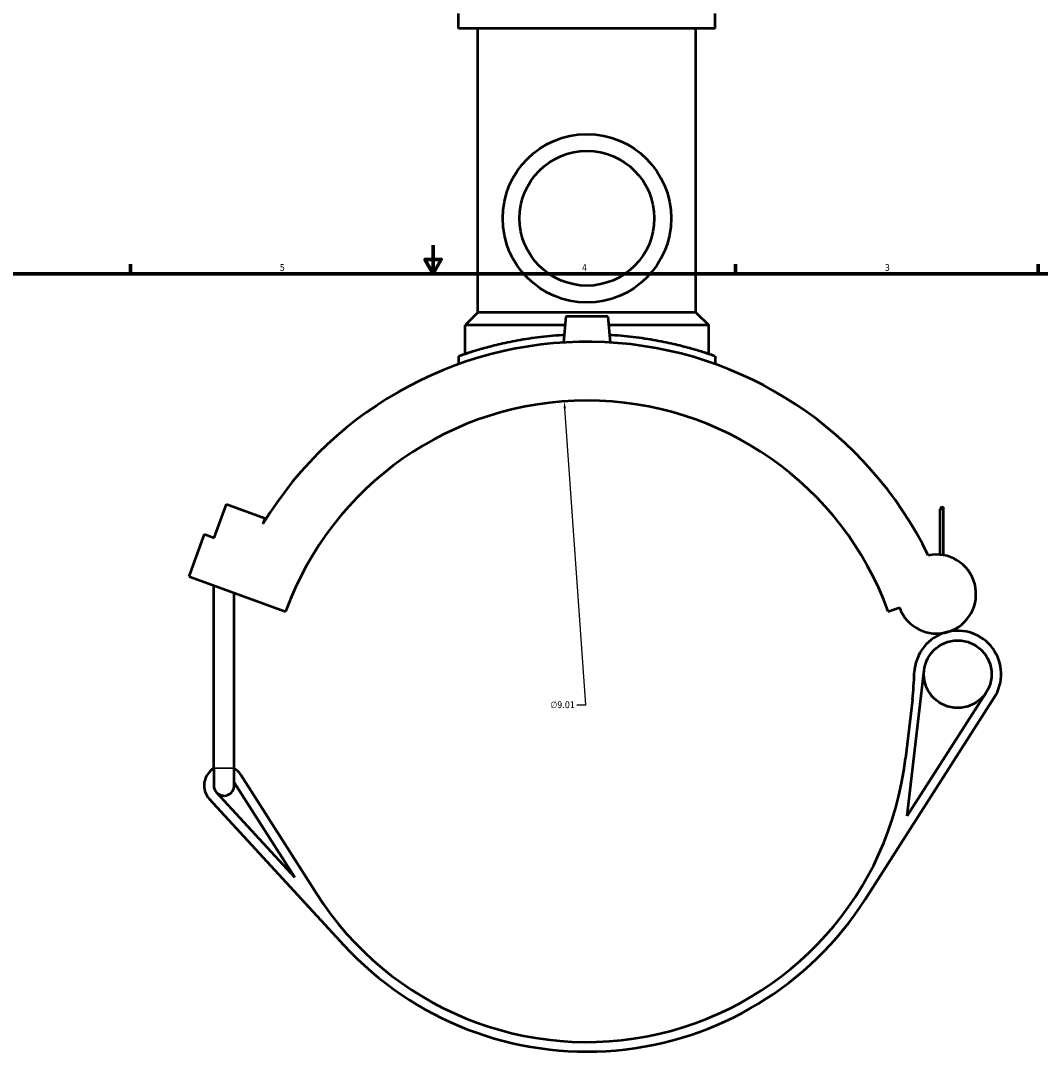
# Model space of a CAD drawing. Header units: inches. Extents: x -3.1 to 51.5, y -2.6 to 50.
# Tile 4 of 9: x 11.2 to 25.5, y 9.8 to 24.6. Entities that reach past the tile are written whole.
import ezdxf

# ---------------------------------------------------------------- set-up
doc = ezdxf.new("R2010")
doc.units = ezdxf.units.IN
doc.header["$MEASUREMENT"] = 0
for name, color, linetype, lineweight in [('Border (ANSI)', 7, 'Continuous', 70), ('Dimension (ANSI)', 7, 'Continuous', 25), ('Visible (ANSI)', 7, 'Continuous', 50), ('Visible Narrow (ANSI)', 7, 'Continuous', 35)]:
    doc.layers.add(name, color=color, linetype=linetype, lineweight=lineweight)
doc.styles.add('Note Text (ANSI)', font='tahoma.ttf')
doc.dimstyles.new('Default (ANSI)', dxfattribs={"dimtxt": 0.094488, "dimasz": 0.098425, "dimexe": 0.125, "dimexo": 0.0625, "dimgap": 0.031496, "dimtad": 0, "dimtih": 1, "dimtoh": 1, "dimrnd": 1e-08, "dimzin": 4, "dimdsep": 46, "dimtxsty": 'Note Text (ANSI)', "dimcen": 0.09, "dimdle": 0.393701, "dimclrd": 256, "dimclre": 256, "dimclrt": 5, "dimadec": 0, "dimazin": 1, "dimtfac": 1, "dimtofl": 0, "dimtmove": 0, "dimatfit": 3, "dimfxl": 1, "dimtolj": 1, "dimtzin": 4, "dimlwd": -1, "dimlwe": -1, "dimarcsym": 0})

# ---------------------------------------------------------------- blocks, each defined once
blk = doc.blocks.new('Borders Default Border')
at = {"layer": 'Border (ANSI)'}
for p, q in [((12.75, 21), (12.75, 21.134)), ((21.25, 21), (21.25, 21.134)), ((25.5, 21), (25.5, 21.134))]:
    blk.add_line(p, q, dxfattribs=at)
at = {"layer": 'Border (ANSI)', "flags": 128}
for points in [[(17, 21.4), (17, 21), (16.885, 21.2), (17.115, 21.2), (17, 21)], [(0.5, 1), (0.5, 21), (33.5, 21), (33.5, 1), (0.5, 1)]]:
    blk.add_lwpolyline(points, dxfattribs=at)
at = {"layer": 'Border (ANSI)', "color": 5, "true_color": 0x0000ff, "char_height": 0.0945, "attachment_point": 7, "style": 'Note Text (ANSI)'}
for s, insert in [('5', (14.847, 21.038)), ('4', (19.092, 21.04)), ('3', (23.346, 21.038))]:
    blk.add_mtext(s, dxfattribs=dict(at, insert=insert))
blk = doc.blocks.new('*D7')
at = {"layer": 'Defpoints', "color": 0, "transparency": 16777216}
for p in [(18.843, 19.207), (19.479, 10.217)]:
    blk.add_point(p, dxfattribs=at)
at = {"layer": 'Dimension (ANSI)', "transparency": 16777216}
for p, q in [((19.145, 14.941), (18.85, 19.109)), ((19.017, 14.941), (19.145, 14.941))]:
    blk.add_line(p, q, dxfattribs=at)
blk.add_solid([(18.866, 19.11), (18.834, 19.107), (18.843, 19.207)], dxfattribs=at)
at = {"layer": 'Dimension (ANSI)', "color": 5, "transparency": 16777216, "insert": (18.647, 14.992), "char_height": 0.0945, "attachment_point": 1, "style": 'Note Text (ANSI)'}
blk.add_mtext('\\A1;∅9.01', dxfattribs=at)

msp = doc.modelspace()

# ---------------------------------------------------------------- linework, layer by layer
at = {"layer": 'Visible (ANSI)'}
for p, q in [((17.3586, 24.4455), (17.3586, 24.6546)), ((20.9633, 24.4455), (20.9633, 24.6546)), ((20.9633, 24.4455), (17.3586, 24.4455)), ((17.6289, 20.4572), (17.6289, 24.4455)), ((20.693, 20.4572), (20.693, 24.4455)), ((17.6289, 20.4572), (17.4487, 20.277)), ((20.693, 20.4572), (17.6289, 20.4572)), ((18.8657, 20.3991), (18.8337, 20.0334)), ((19.4562, 20.3991), (18.8657, 20.3991)), ((19.4562, 20.3991), (19.4882, 20.0334)), ((20.693, 20.4572), (20.8732, 20.277)), ((18.855, 20.277), (17.4487, 20.277)), ((17.4487, 19.8713), (17.4487, 20.277)), ((20.8732, 20.277), (19.4669, 20.277)), ((20.8732, 19.8713), (20.8732, 20.277)), ((17.3586, 19.8405), (17.3586, 19.7295)), ((20.9633, 19.8405), (20.9633, 19.7295)), ((13.9231, 17.2898), (14.0957, 17.764)), ((14.0957, 17.764), (14.6377, 17.5668)), ((24.1402, 17.718), (24.1166, 17.6943)), ((24.1402, 17.718), (24.1708, 17.718)), ((14.6377, 17.5668), (14.6086, 17.487)), ((24.1708, 17.6943), (24.1166, 17.6943)), ((24.1166, 17.6943), (24.1166, 17.0526)), ((24.1708, 17.0455), (24.1708, 17.6943)), ((13.5719, 16.7463), (13.7876, 17.3391)), ((13.7876, 17.3391), (13.9231, 17.2898)), ((13.5719, 16.7463), (14.9268, 16.2532)), ((13.9174, 14.0534), (13.9174, 16.6206)), ((14.2058, 14.0534), (14.2058, 16.5156)), ((23.3951, 16.2532), (23.5515, 16.3101)), ((23.6612, 13.385), (23.8985, 15.4286)), ((24.7702, 15.1179), (23.6612, 13.385)), ((23.0701, 12.2105), (24.884, 15.045)), ((23.7328, 15.019), (23.6368, 14.1924)), ((13.9174, 14.0534), (13.9174, 13.8109)), ((14.2058, 13.8109), (14.2058, 14.0534)), ((15.3603, 12.2916), (14.2972, 13.9609)), ((14.2058, 13.8529), (15.0555, 12.5186)), ((13.8561, 13.6216), (15.7468, 11.5683)), ((15.0555, 12.5186), (13.9555, 13.7132))]:
    msp.add_line(p, q, dxfattribs=at)
for centre, radius in [((19.161, 21.778), 1.1831), ((19.161, 21.778), 0.9465), ((24.3702, 15.3738), 0.4749)]:
    msp.add_circle(centre, radius, dxfattribs=at)
for centre, radius, start, end in [((19.161, 14.7121), 5.3314, 25.91395, 148.63512), ((19.161, 14.7121), 4.5059, 20, 160), ((24.0726, 16.4997), 0.5546, 200, 102.10636), ((24.3702, 15.3738), 0.61, 104.80624, 178.15393), ((24.3702, 15.3738), 0.61, 327.3837, 104.80624), ((19.2569, 15.5386), 4.5059, 353.37734, 358.15393), ((19.161, 14.7121), 4.5059, 212.49116, 353.37734), ((14.0616, 13.8109), 0.2794, 121.07295, 222.63902), ((14.0616, 13.8109), 0.2794, 32.49116, 58.92705), ((14.0616, 13.8109), 0.1442, 180, 222.63902), ((14.0616, 13.8109), 0.1442, 222.63902, 0), ((19.161, 14.7121), 4.6411, 222.63902, 327.3837)]:
    msp.add_arc(centre, radius, start, end, dxfattribs=at)
for points, knots in [([(18.8429, 20.1387), (18.8327, 20.1381), (18.8226, 20.1374), (18.6956, 20.1293), (18.5797, 20.118), (18.3579, 20.0895), (18.2518, 20.0723), (18.0559, 20.0354), (17.966, 20.0156), (17.8069, 19.9773), (17.7322, 19.9573), (17.6002, 19.9195), (17.5429, 19.9018), (17.4507, 19.8721), (17.4156, 19.8602), (17.3696, 19.8444), (17.3586, 19.8405), (17.3586, 19.8405)], [-6.1615718, -6.1615718, -6.1615718, -6.1615718, -6.0859673, -6.0859673, -5.2167687, -5.2167687, -4.3475702, -4.3475702, -3.4783716, -3.4783716, -2.6087787, -2.6087787, -1.7391858, -1.7391858, -0.8695929, -0.8695929, 0, 0, 0, 0]), ([(20.9633, 19.8405), (20.9633, 19.8405), (20.9523, 19.8444), (20.9063, 19.8602), (20.8712, 19.8721), (20.779, 19.9018), (20.7217, 19.9195), (20.5897, 19.9573), (20.515, 19.9773), (20.3559, 20.0156), (20.266, 20.0354), (20.0701, 20.0723), (19.964, 20.0895), (19.7422, 20.118), (19.6263, 20.1293), (19.4993, 20.1374), (19.4892, 20.1381), (19.479, 20.1387)], [13.9103316, 13.9103316, 13.9103316, 13.9103316, 14.7799245, 14.7799245, 15.6495174, 15.6495174, 16.5191103, 16.5191103, 17.3887032, 17.3887032, 18.2579018, 18.2579018, 19.1271003, 19.1271003, 19.9962989, 19.9962989, 20.0719035, 20.0719035, 20.0719035, 20.0719035])]:
    msp.add_open_spline(points, degree=3, knots=knots, dxfattribs=at)
msp.add_rational_spline([(24.1708, 17.6943), (24.1708, 17.7082), (24.1708, 17.718)], [1, 1.00992428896, 1], degree=2, dxfattribs=at)
at = {"layer": 'Visible Narrow (ANSI)'}
msp.add_line((13.9192, 14.0534), (14.204, 14.0534), dxfattribs=at)

# ---------------------------------------------------------------- block references
msp.add_blockref('Borders Default Border', (0, 0))

# ---------------------------------------------------------------- dimensions: what is measured, and where the dimension line sits
at = {"layer": 'Dimension (ANSI)'}
dim = msp.add_diameter_dim_2p(p1=(19.4789, 10.2174), p2=(18.843, 19.2067), dimstyle='Default (ANSI)', override={"dimgap": 0.031496, "dimdec": 2, "dimlfac": 1, "dimtol": 0, "dimlim": 0, "dimtp": 0, "dimtm": 0, "dimtdec": 2}, dxfattribs=at)
dim.commit()
dim.dimension.update_dxf_attribs({"geometry": '*D7', "text_midpoint": (18.8162, 14.941), "dimtype": 163})

doc.saveas('drawing.dxf')
